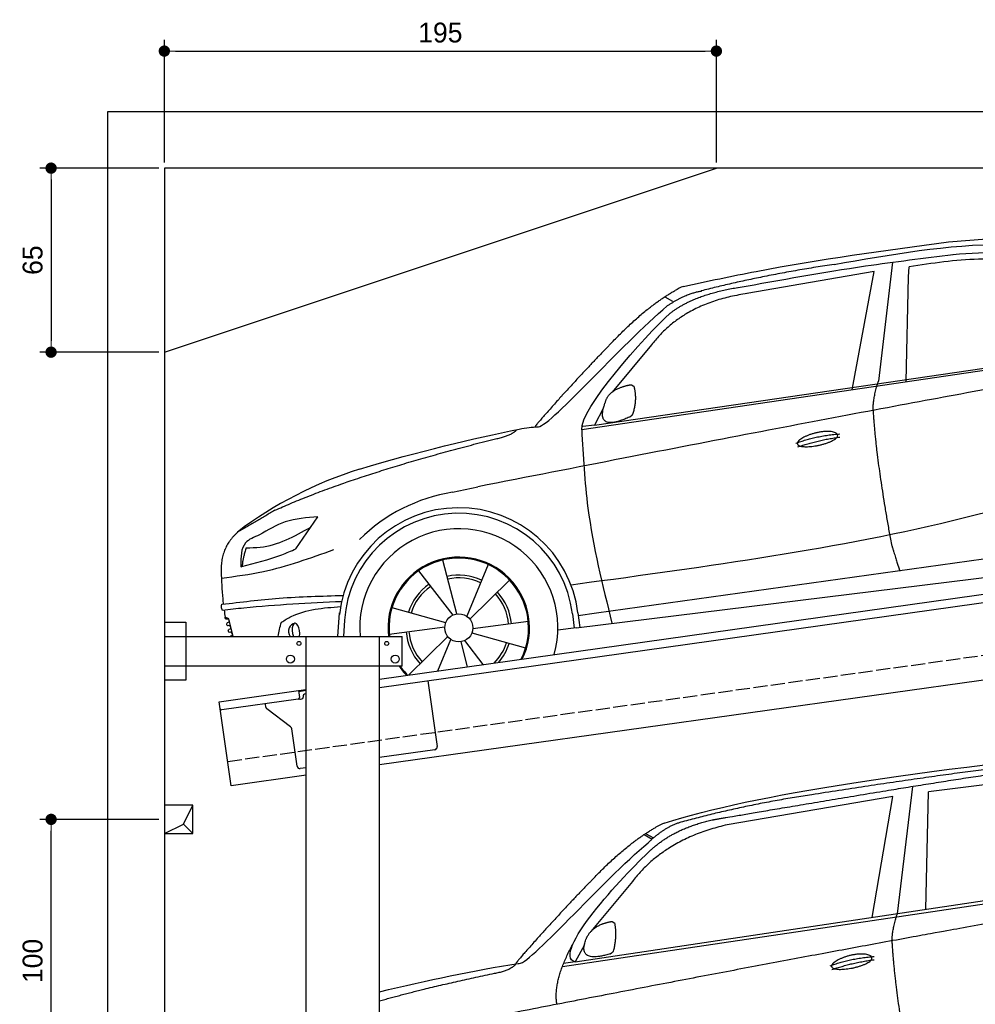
# Model space of a CAD drawing. Extents: x -311 to 6440, y -594 to 5674.
# Tile 2 of 3: x -311 to 3064, y 2197 to 5674. Entities that reach past the tile are written whole.
import ezdxf

# ---------------------------------------------------------------- set-up
doc = ezdxf.new("R2010")
doc.units = 0
doc.header["$LTSCALE"] = 10
doc.header["$MEASUREMENT"] = 0
doc.linetypes.add('GEN3', pattern=[6.25, 5, -1.25])
doc.layers.get('0').update_dxf_attribs({"linetype": 'CONTINUOUS'})
doc.layers.get('DEFPOINTS').update_dxf_attribs({"linetype": 'CONTINUOUS'})
for name, color, linetype in [('3', 6, 'GEN3'), ('BREAKTHROUGH', 1, 'CONTINUOUS'), ('CAR', 1, 'CONTINUOUS'), ('SICHTBARE_KANTEN_DIN_', 7, 'CONTINUOUS')]:
    doc.layers.add(name, color=color, linetype=linetype)
doc.layers.add('AM_0', color=7, linetype='CONTINUOUS', lineweight=30)
doc.layers.add('AM_5', color=3, linetype='CONTINUOUS', lineweight=15)
doc.dimstyles.new('KLAUS_DXF', dxfattribs={"dimscale": 20, "dimtxt": 3.5, "dimasz": 2, "dimexe": 2, "dimexo": 1, "dimgap": 1.5, "dimtad": 1, "dimlfac": 0.1, "dimdsep": 46, "dimtxsty": 'Standard', "dimblk": 'DOT', "dimcen": 2, "dimclrd": 256, "dimclre": 256, "dimclrt": 2, "dimadec": 0, "dimazin": 0, "dimtfac": 1, "dimtmove": 2, "dimatfit": 3, "dimfxl": 1, "dimtolj": 1, "dimarcsym": 0})

# ---------------------------------------------------------------- blocks, each defined once
blk = doc.blocks.new('car_150')
at = {"layer": 'CAR'}
for p, q in [((12096.6, 1708.3), (11989, 1268.4)), ((12024, 1680.6), (11430.7, 1652.9)), ((11899, 1265.9), (12024, 1680.6)), ((12090.6, 1271.1), (12150.5, 1682.1)), ((12852.3, 1684.4), (12150.5, 1682.1)), ((11135.2, 1654.5), (11161.3, 1635)), ((11141, 1657.4), (11166.4, 1638.4)), ((11073.9, 1494.7), (10907.2, 1337.8)), ((10878.7, 1293.9), (10839.1, 1237.2)), ((10839.1, 1237.2), (12874.8, 1292.4)), ((10792.4, 1227), (12873.3, 1279.9)), ((10839.1, 1237.2), (10797.9, 1237.1))]:
    blk.add_line(p, q, dxfattribs=at)
blk.add_arc((11252.1, 1516.2), 174.5, 103.8736, 114.54, dxfattribs=at)
for points, degree in [([(11210.2, 1685.6), (11542.9, 1749.4), (12105.1, 1762), (12930.5, 1747.4)], 3), ([(11740.1, 1722.1), (11497.4, 1715.5), (11268.8, 1681.6)], 2), ([(12704.3, 1733.1), (12355.7, 1743.2), (11740.1, 1722.1)], 2), ([(10930.4, 1515.2), (11065.6, 1627.8), (11179.6, 1674.9)], 2), ([(11268.8, 1681.6), (11213.7, 1673.9), (11145.7, 1624)], 2), ([(11152.7, 1597.4), (11243.5, 1663), (11380.1, 1676.4)], 2), ([(11430.7, 1652.9), (11206.1, 1629.9), (11073.9, 1494.7)], 2), ([(10638.9, 1256.3), (10666.6, 1238), (10970.1, 1510.3), (11145.7, 1624)], 3), ([(10839.1, 1237.2), (10755.1, 1275), (11042.6, 1519.1), (11152.7, 1597.4)], 3), ([(10930.4, 1515.2), (10850.9, 1452.6), (10750.8, 1366.4), (10624.3, 1257.8), (10630.3, 1256.1)], 4), ([(10886.5, 1311.8), (10902.2, 1342.5), (10944.6, 1357.7)], 2), ([(10944.6, 1357.7), (10973.1, 1364.2), (10986, 1363.3)], 2), ([(10978.5, 1259), (10998.5, 1312.5), (10994.7, 1357.3)], 2), ([(10986, 1363.3), (10992.2, 1357.4), (10994.7, 1357.3)], 2), ([(10756.8, 1096.7), (10752.3, 1180.2), (10838, 1299.8)], 2), ([(10965.2, 1251), (10843.5, 1229), (10886.5, 1311.8)], 2), ([(10140.7, 1216.8), (10314.3, 1236.6), (10479.5, 1251.5), (10638.9, 1256.3)], 3), ([(10551.6, 1232.1), (10606.6, 1235.5), (10630, 1255)], 2), ([(10965.2, 1251), (10971.1, 1252.9), (10978.5, 1259)], 2), ([(11959.5, 1175.6), (11961.8, 1206.7), (11989, 1268.4)], 2), ([(10136.8, 1184.9), (10312.9, 1212.3), (10551.6, 1232.1)], 2), ([(12866.3, 1222.8), (11949.2, 1183.9), (10404.4, 1071.4)], 2), ([(11966.3, 684.4), (11947.2, 997.3), (11959.5, 1175.6)], 2), ([(11730.9, 1114.3), (11806, 1132.5), (11889.6, 1128.1)], 2), ([(11736.2, 1100.5), (11810, 1116.4), (11887.9, 1117)], 2)]:
    blk.add_open_spline(points, degree=degree, dxfattribs=at)
for points, degree, knots in [([(11380.1, 1676.4), (11407, 1677.9), (11545.9, 1684.7), (12131.3, 1711.8), (12584.9, 1726.7), (12852.7, 1717.4), (12926.2, 1712.9)], 4, [0.0821318, 0.0821318, 0.0821318, 0.0821318, 0.0821318, 0.258851, 0.508851, 0.6086078, 0.6086078, 0.6086078, 0.6086078, 0.6086078]), ([(11736, 1111.2), (11735, 1119.4), (11755.7, 1136.1), (11838.1, 1157.7), (11931.6, 1126.3), (11845.9, 1093.1), (11761.1, 1092.3), (11737, 1103), (11736, 1111.2)], 5, [0, 0, 0, 0, 0, 0, 0.300106, 0.500106, 0.700106, 1, 1, 1, 1, 1, 1])]:
    blk.add_open_spline(points, degree=degree, knots=knots, dxfattribs=at)
blk = doc.blocks.new('car_150_')
at = {"layer": 'CAR'}
for p, q in [((6993.7, 5277.2), (7129.2, 5288.8)), ((6796.4, 5203.8), (6750.1, 4783)), ((6853.7, 5152.6), (6855.4, 5188)), ((6731.9, 5170.4), (6283.3, 5089.2)), ((6657.9, 4752.4), (6731.9, 5170.4)), ((6848, 4782.8), (6853.7, 5152.6)), ((5993.7, 5075.5), (6021.3, 5060)), ((5748.6, 4619.9), (7887.1, 4949.3)), ((5703.5, 4603.8), (7806, 4931.3)), ((5948.1, 4905.6), (5809.7, 4736.5)), ((5780.5, 4681.2), (5748.6, 4619.9)), ((5748.6, 4619.9), (5707.7, 4614.5)), ((5249.2, 4379.1), (5338.8, 4399.4)), ((4697.5, 4174.8), (4774.2, 4288.5)), ((7646, 4233.7), (5761.2, 3956.2)), ((5267.2, 3949.5), (5216.9, 4139.6)), ((5689.3, 3904.2), (7721.3, 4169.7)), ((5377, 4125.1), (5302.6, 3941.6)), ((5131.5, 4101.3), (5253.2, 3945.1)), ((5313.4, 3931.7), (5452.9, 4070.3)), ((5734.4, 4063.7), (5670.2, 4054.4)), ((5228.7, 3918.3), (5038.9, 3969.8)), ((4463, 3925.5), (4449.3, 3931.7)), ((4848.5, 3866.9), (4853.3, 3950.1)), ((5676.1, 3953), (5682.6, 3903)), ((5695.3, 3956.7), (5702.3, 3904.6)), ((5761.2, 3956.2), (5696.7, 3946.7)), ((4478.1, 3864), (4463, 3925.5)), ((4871, 3924.2), (4867.7, 3867.1)), ((5029.4, 3876.7), (5225.5, 3904)), ((5520.5, 3924.4), (5324.3, 3897.1)), ((5689.3, 3904.2), (5624.9, 3894.7)), ((5693.6, 3903), (5693.4, 3904.4)), ((5236.4, 3869.4), (5098.3, 3732.1)), ((5321.2, 3882.8), (5511, 3831.3)), ((5201.8, 3747.5), (5247.2, 3859.5)), ((5282.7, 3851.6), (5306.1, 3763)), ((5362.6, 3771.4), (5296.6, 3856))]:
    blk.add_line(p, q, dxfattribs=at)
blk.add_circle((5274.9, 3900.5), 49.6, dxfattribs=at)
for centre, radius, start, end in [((6122, 4949.8), 174.5, 111.2882, 121.9546), ((5356.2, 3104.6), 1422.1, 107.8766, 127.519), ((5347.7, 3787.7), 599.5, 99.4563, 135.2463), ((5274.9, 3900.5), 424.2, 7.6054, 174.1435), ((5274.9, 3900.5), 404.6, 7.4461, 176.652), ((5274.9, 3900.5), 350, 344.7595, 185.4081), ((5274.9, 3900.5), 250, 334.2204, 187.3999), ((5274.9, 3900.5), 246.4, 333.6424, 187.5031), ((5274.9, 3900.5), 186.2, 64.7762, 103.2667), ((5274.9, 3900.5), 176.5, 64.6018, 103.1816), ((5274.9, 3900.5), 186.2, 124.7762, 163.2667), ((5274.9, 3900.5), 176.5, 124.6018, 163.1816), ((5274.9, 3900.5), 176.5, 4.6018, 43.1816), ((5274.9, 3900.5), 186.2, 4.7762, 43.2667), ((5274.9, 3900.5), 186.2, 184.7762, 223.2667), ((5274.9, 3900.5), 176.5, 184.6018, 223.1816), ((5274.9, 3900.5), 176.5, 315.6124, 343.1816), ((5274.9, 3900.5), 186.2, 319.3932, 343.2667), ((5274.9, 3900.5), 250, 213.2019, 222.6786), ((5274.9, 3900.5), 246.4, 213.7482, 223.2566), ((5274.9, 3900.5), 350, 217.4387, 217.626)]:
    blk.add_arc(centre, radius, start, end, dxfattribs=at)
for centre, major_axis, ratio, start_param, end_param in [((4699.7, 3882.5), (4.4, -29.4), 0.870747, 3.078863, 5.190641), ((4699.8, 3882.5), (-4.4, 29.6), 0.439627, 4.05108, 8.39242), ((4699.7, 3882.6), (4.4, -29.5), 0.784824, 3.019947, 3.143719)]:
    blk.add_ellipse(centre, major_axis=major_axis, ratio=ratio, start_param=start_param, end_param=end_param, dxfattribs=at)
for points in [[(6058.7, 5112.4), (6315.6, 5167.8), (6993.6, 5277.2)], [(6590.3, 5194.3), (7191.5, 5270.3), (7389.2, 5264.7)], [(7010.2, 5233), (7365.4, 5231.9), (7863.2, 4999)], [(6252.1, 5110.1), (6701.9, 5189.7), (7011, 5233.1)], [(7280.4, 5213.4), (7100.8, 5216.9), (6855.4, 5188)], [(5483, 4604.3), (5518.2, 4610.1), (5547.5, 4613)], [(5703.5, 4603.8), (5727.7, 4327.2), (5815.9, 3920.7)], [(7654.8, 4478.5), (7099.9, 4313.4), (5734.4, 4063.7)], [(4774.2, 4288.5), (4659.3, 4269.8), (4567.9, 4222.9)], [(4521.8, 4177.7), (4571.6, 4179.9), (4749.3, 4251.6)], [(4567.9, 4222.9), (4519.6, 4194.8), (4502.9, 4113.4)], [(4435.2, 4069.4), (4583.3, 4094.2), (4831, 4173.4)], [(4506.8, 4110.9), (4647.6, 4153.7), (4697.5, 4174.8)], [(4502.9, 4113.4), (4503.1, 4110.8), (4506.8, 4110.9)], [(4437.7, 3977.1), (4639.7, 4000.1), (4865.6, 4011.8)], [(4439.9, 3955.5), (4435.9, 3967.1), (4437.7, 3977.1)], [(4860.2, 3989.6), (4515.7, 3964.4), (4439.9, 3955.5)], [(4648.5, 3915.5), (4682.8, 3935.6), (4856.8, 3972.2)], [(4452, 3925), (4450.8, 3925.8), (4449.5, 3930), (4449.3, 3931.7)], [(4455.1, 3908.2), (4458.1, 3913), (4464.2, 3915.7), (4462.2, 3923.2), (4452, 3925)], [(4457.8, 3901.6), (4456.6, 3902.4), (4455.3, 3906.6), (4455.1, 3908.2)], [(4461, 3884.9), (4463.9, 3889.5), (4470, 3892.3), (4467.9, 3899.7), (4457.8, 3901.6)], [(4463.7, 3878.2), (4462.5, 3879), (4461.2, 3883.2), (4461, 3884.9)]]:
    blk.add_spline(points, degree=3, dxfattribs=at)
for points, degree in [([(6590.3, 5194.3), (6342.2, 5155.3), (6121.6, 5097.1)], 2), ([(5803.2, 4907.4), (5922.7, 5036.5), (6029.7, 5097.9)], 2), ([(6284.4, 5088.8), (6061.8, 5056.7), (5948.1, 4905.6)], 2), ([(6123.2, 5096.2), (6065.8, 5086.5), (6002.6, 5043)], 2), ([(6013, 5017.6), (6096.2, 5083.6), (6251.3, 5110.3)], 2), ([(5547.5, 4613), (5577.3, 4598.4), (5843.2, 4907.6), (6002.6, 5043)], 3), ([(5703.8, 4603.3), (5695, 4674.1), (5922.8, 4934.4), (6013, 5017.6)], 3), ([(5803.2, 4907.4), (5732.5, 4835), (5644.3, 4736.7), (5532.9, 4612.6), (5539.4, 4612.3)], 4), ([(7979.4, 4899), (7725, 4888.3), (5338.8, 4399.4)], 2), ([(6732.8, 4687.3), (6731.1, 4718.4), (6750.1, 4783)], 2), ([(5785.9, 4700), (5794.1, 4735.6), (5837.6, 4753)], 2), ([(5837.6, 4753), (5865, 4763.1), (5877.9, 4763.9)], 2), ([(5877.9, 4763.9), (5884.9, 4758.8), (5887.3, 4759.1)], 2), ([(5883.9, 4659.5), (5901.1, 4713.7), (5887.3, 4759.1)], 2), ([(5871.8, 4649.8), (5747.2, 4591.7), (5785.9, 4700)], 2), ([(6803, 4201), (6743.7, 4508.9), (6732.8, 4687.3)], 2), ([(5871.8, 4649.8), (5877.4, 4652.5), (5883.9, 4659.5)], 2), ([(4919.6, 4458.1), (5131.9, 4523.6), (5319.2, 4569), (5483, 4604.3)], 3), ([(5399.6, 4569.1), (5453.7, 4579.5), (5474.4, 4601.9)], 2), ([(6460.2, 4561.7), (6532.3, 4589.4), (6615.8, 4595.9)], 2), ([(4622.5, 4310.5), (4903.3, 4440.5), (5399.6, 4569.1)], 2), ([(6467.2, 4548.7), (6538.3, 4574), (6615.5, 4584.7)], 2), ([(4622.5, 4310.5), (4492.9, 4233.7)], 1), ([(4492.9, 4233.7), (4430.6, 4178.8), (4434.3, 4093)], 2), ([(4521.8, 4177.7), (4507.9, 4132), (4508.6, 4113.8)], 2), ([(6803, 4201), (6822.6, 4138.3), (6831.4, 4112.8)], 2), ([(4508.6, 4113.8), (4511.9, 4114.1), (4510.2, 4111.7)], 2), ([(4445.5, 3956.2), (4446.7, 3948), (4448, 3939.9), (4449.3, 3931.7)], 3), ([(4637.5, 3865.3), (4639.1, 3881.6), (4643.8, 3898.6), (4648.5, 3915.5)], 3)]:
    blk.add_open_spline(points, degree=degree, dxfattribs=at)
for points, degree, knots in [([(6465.7, 4559.3), (6463.6, 4567.3), (6482, 4586.6), (6560.8, 4618.6), (6657.6, 4599.5), (6576.9, 4555.6), (6492.9, 4543.8), (6467.7, 4551.3), (6465.7, 4559.3)], 5, [0, 0, 0, 0, 0, 0, 0.300106, 0.500106, 0.700106, 1, 1, 1, 1, 1, 1]), ([(4434.3, 4093), (4435.5, 4060.6), (4436.9, 4022.1), (4441.6, 3983.8), (4442.4, 3977.7)], 3, [0, 0, 0, 0, 97.108013, 115.616313, 115.616313, 115.616313, 115.616313]), ([(4467.9, 3864), (4468.3, 3864.8), (4470.3, 3867.4), (4478.3, 3867.4), (4474, 3879.3), (4467.4, 3878.6), (4463.7, 3878.2)], 3, [2.682731, 2.682731, 2.682731, 2.682731, 5.656821, 12.3267, 20.012637, 30.346325, 30.346325, 30.346325, 30.346325])]:
    blk.add_open_spline(points, degree=degree, knots=knots, dxfattribs=at)
blk = doc.blocks.new('_DOT')
at = {"color": 0, "linetype": 'ByBlock'}
blk.add_line((-0.5, 0), (-1, 0), dxfattribs=at)
at = {"color": 0, "linetype": 'ByBlock', "const_width": 0.5}
blk.add_lwpolyline([(-0.25, 0, 1), (0.25, 0, 1)], format="xyb", close=True, dxfattribs=at)
blk = doc.blocks.new('*D6')
at = {"layer": 'AM_5', "lineweight": -2, "transparency": 16777216}
for p, q in [((199.5, 5170), (199.5, 5603.4)), ((2149.5, 5170), (2149.5, 5603.4)), ((239.5, 5563.4), (2109.5, 5563.4))]:
    blk.add_line(p, q, dxfattribs=at)
at = {"layer": 'DEFPOINTS', "color": 0, "transparency": 16777216}
for p in [(2149.5, 5563.4), (199.5, 5150), (2149.5, 5150)]:
    blk.add_point(p, dxfattribs=at)
at = {"layer": 'AM_5', "lineweight": -2, "transparency": 16777216, "xscale": 40, "yscale": 40, "zscale": 40, "rotation": 180}
blk.add_blockref('_DOT', (199.5, 5563.4), dxfattribs=at)
at = {"layer": 'AM_5', "lineweight": -2, "transparency": 16777216, "xscale": 40, "yscale": 40, "zscale": 40}
blk.add_blockref('_DOT', (2149.5, 5563.4), dxfattribs=at)
at = {"layer": 'AM_5', "color": 2, "transparency": 16777216, "insert": (1174.5, 5628.4), "char_height": 70, "attachment_point": 5}
blk.add_mtext('\\A1;195', dxfattribs=at)
blk = doc.blocks.new('*D8')
at = {"layer": 'AM_5', "lineweight": -2, "transparency": 16777216}
for p, q in [((179.5, 5150), (-240.5, 5150)), ((-200.5, 5110), (-200.5, 4540)), ((179.6, 4500), (-240.5, 4500))]:
    blk.add_line(p, q, dxfattribs=at)
at = {"layer": 'DEFPOINTS', "color": 0, "transparency": 16777216}
for p in [(199.5, 5150), (-200.5, 4500), (199.6, 4500)]:
    blk.add_point(p, dxfattribs=at)
at = {"layer": 'AM_5', "lineweight": -2, "transparency": 16777216, "xscale": 40, "yscale": 40, "zscale": 40}
for p, rotation in [((-200.5, 5150), 90), ((-200.5, 4500), 270)]:
    blk.add_blockref('_DOT', p, dxfattribs=dict(at, rotation=rotation))
at = {"layer": 'AM_5', "color": 2, "transparency": 16777216, "insert": (-265.5, 4825), "char_height": 70, "attachment_point": 5, "rotation": 90}
blk.add_mtext('\\A1;65', dxfattribs=at)
blk = doc.blocks.new('*D11')
at = {"layer": 'AM_5', "lineweight": -2, "transparency": 16777216}
for p, q in [((179.5, 2850), (-240.5, 2850)), ((-200.5, 1890), (-200.5, 2810)), ((5479.5, 1850), (-240.5, 1850))]:
    blk.add_line(p, q, dxfattribs=at)
at = {"layer": 'DEFPOINTS', "color": 0, "transparency": 16777216}
for p in [(-200.5, 2850), (199.5, 2850), (5499.5, 1850)]:
    blk.add_point(p, dxfattribs=at)
at = {"layer": 'AM_5', "lineweight": -2, "transparency": 16777216, "xscale": 40, "yscale": 40, "zscale": 40}
for p, rotation in [((-200.5, 2850), 90), ((-200.5, 1850), 270)]:
    blk.add_blockref('_DOT', p, dxfattribs=dict(at, rotation=rotation))
at = {"layer": 'AM_5', "color": 2, "transparency": 16777216, "insert": (-265.5, 2350), "char_height": 70, "attachment_point": 5, "rotation": 90}
blk.add_mtext('\\A1;100', dxfattribs=at)

msp = doc.modelspace()

# ---------------------------------------------------------------- linework, layer by layer
for p, q in [((-0.481, -349.995), (-0.481, 5350.005)), ((-0.481, 5350.005), (5699.503, 5350.005)), ((199.51, 4500.005), (2149.51, 5150.005)), ((959.991, 3345.181), (3438.83, 3693.559)), ((3445.976, 3664.269), (959.991, 3314.886)), ((199.991, 3546.226), (274.991, 3546.226)), ((199.991, 3546.226), (274.991, 3546.226)), ((274.991, 3546.226), (274.991, 3341.226)), ((274.991, 3546.226), (274.991, 3341.226)), ((199.991, 3496.226), (1039.991, 3496.226)), ((699.991, 1876.226), (699.991, 3496.226)), ((959.991, -43.774), (959.991, 3496.226)), ((1039.991, 3391.226), (1039.991, 3496.226)), ((3664.715, 3422.357), (959.991, 3042.233)), ((1039.991, 3391.226), (199.991, 3391.226)), ((274.991, 3341.226), (199.991, 3341.226)), ((274.991, 3341.226), (199.991, 3341.226)), ((1130.73, 3338.882), (1163.296, 3107.159)), ((393.756, 3265.602), (673.507, 3304.919)), ((673.507, 3304.919), (699.991, 3308.641)), ((673.507, 3304.919), (676.986, 3280.162)), ((699.991, 3304.601), (674.063, 3300.957)), ((672.731, 3274.515), (402.883, 3236.59)), ((680.297, 3274.568), (685.248, 3275.264)), ((689.504, 3280.911), (689.364, 3281.901)), ((697.875, 3293.196), (699.991, 3293.493)), ((435.508, 2968.522), (393.756, 3265.602)), ((558.024, 3246.419), (556.374, 3258.162)), ((645.648, 3176.723), (561.909, 3239.825)), ((668.162, 3037.573), (649.533, 3170.128)), ((1154.785, 3095.865), (959.991, 3068.488)), ((699.991, 3031.948), (679.456, 3029.062)), ((699.991, 3005.692), (435.508, 2968.522))]:
    msp.add_line(p, q)
for centre, radius in [((674.991, 3471.226), 7), ((984.991, 3471.226), 7), ((644.991, 3416.226), 14), ((1014.991, 3416.226), 14)]:
    msp.add_circle(centre, radius)
for centre, radius, start, end in [((672.035, 3279.466), 5, 278, 8), ((679.601, 3279.519), 5, 221.236717, 278), ((684.552, 3280.215), 5, 278, 8), ((699.267, 3283.293), 10, 98, 188), ((402.187, 3241.541), 5, 188, 278), ((567.927, 3247.811), 10, 188, 233), ((639.63, 3168.734), 10, 8, 53), ((1153.393, 3105.768), 10, 278, 8), ((678.065, 3038.965), 10, 188, 278)]:
    msp.add_arc(centre, radius, start, end)
at = {"layer": '3'}
msp.add_line((423.4, 3054.675), (5430.808, 3758.42), dxfattribs=at)
at = {"layer": 'BREAKTHROUGH'}
for p, q in [((267.09, 2832.957), (299.717, 2900.005)), ((267.09, 2832.957), (299.717, 2900.005)), ((199.717, 2800.005), (267.09, 2832.957)), ((199.717, 2800.005), (267.09, 2832.957)), ((266.872, 2832.85), (299.717, 2800.005)), ((266.872, 2832.85), (299.717, 2800.005))]:
    msp.add_line(p, q, dxfattribs=at)
msp.add_lwpolyline([(299.717, 2900.005), (199.717, 2900.005), (199.717, 2800.005), (299.717, 2800.005)], close=True, dxfattribs=at)
msp.add_lwpolyline([(299.717, 2900.005), (199.717, 2900.005), (199.717, 2800.005), (299.717, 2800.005)], close=True, dxfattribs=at)
at = {"layer": 'SICHTBARE_KANTEN_DIN_'}
for p, q in [((5499.51, 5150.005), (199.501, 5150.005)), ((199.501, 5150.005), (199.991, -50))]:
    msp.add_line(p, q, dxfattribs=at)

# ---------------------------------------------------------------- block references
at = {"layer": 'AM_0', "rotation": 359.5505213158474}
msp.add_blockref('car_150_', (-4065.797, -332.568), dxfattribs=at)
at = {"layer": 'CAR', "color": 2, "rotation": 6.973897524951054}
msp.add_blockref('car_150', (-8957.91, -197.853), dxfattribs=at)

# ---------------------------------------------------------------- dimensions: what is measured, and where the dimension line sits
at = {"layer": 'AM_5'}
dim = msp.add_linear_dim(base=(2149.51, 5563.363), p1=(199.515, 5150.005), p2=(2149.51, 5150.005), dimstyle='KLAUS_DXF', override={"dimtzin": 7}, dxfattribs=at)
dim.commit()
dim.dimension.update_dxf_attribs({"geometry": '*D6', "text_midpoint": (1174.512, 5628.363)})
for base, p1, p2, override, picture, middle in [((-200.481, 4500.027), (199.515, 5150.005), (199.576, 4500.027), {"dimtol": 0, "dimlim": 0, "dimtp": 0, "dimtm": 0, "dimtfac": 1, "dimtdec": 2, "dimtolj": 1, "dimtzin": 7}, '*D8', (-265.481, 4825.016)), ((-200.481, 2850.005), (5499.51, 1850.005), (199.51, 2850.005), {"dimpost": '', "dimtol": 0, "dimlim": 0, "dimtp": 0, "dimtm": 0, "dimtfac": 1, "dimtdec": 2, "dimtolj": 1, "dimtzin": 7}, '*D11', (-265.481, 2350.005))]:
    dim = msp.add_linear_dim(base=base, p1=p1, p2=p2, angle=90, dimstyle='KLAUS_DXF', override=override, dxfattribs=at)
    dim.commit()
    dim.dimension.update_dxf_attribs({"geometry": picture, "text_midpoint": middle})

doc.saveas('drawing.dxf')
